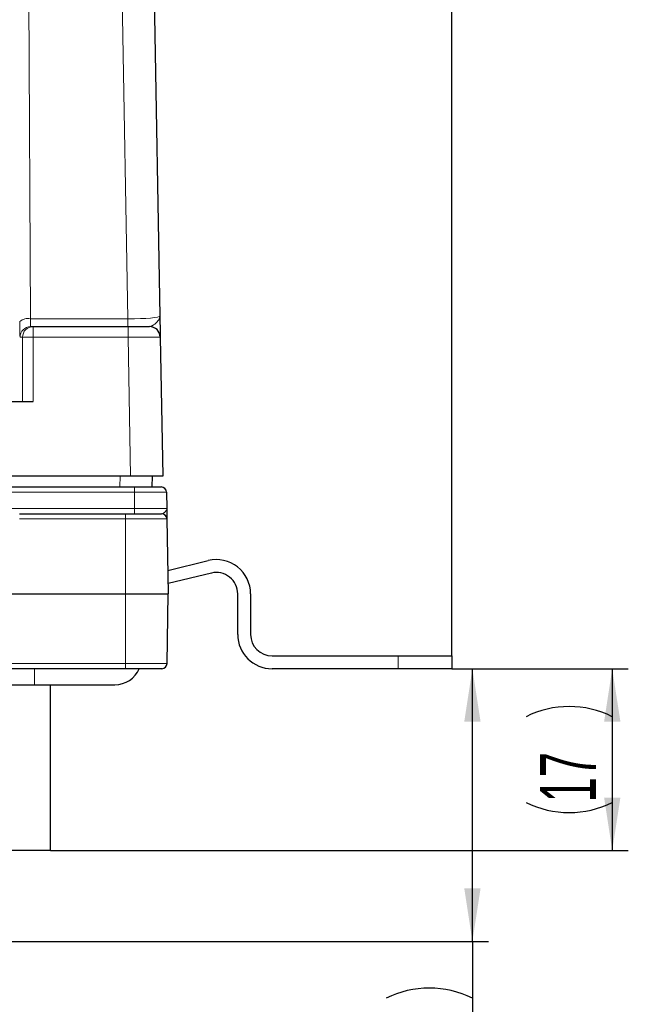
# Paper-space layout 'Blatt5' of a CAD drawing. Header units: millimetres. Extents: x 5 to 418, y 2 to 292.
# Tile 13 of 31: x 271 to 309, y 103 to 165. Entities that reach past the tile are written whole.
import ezdxf

# ---------------------------------------------------------------- set-up
doc = ezdxf.new("R2010")
doc.units = ezdxf.units.MM
doc.layers.add('SLD-0', color=7, linetype='Continuous')
doc.styles.add('SLDTEXTSTYLE0', font='TXT', dxfattribs={"width": 0.605})
doc.dimstyles.new('SLDDIMSTYLE6', dxfattribs={"dimtxt": 3.5, "dimasz": 3.302, "dimexe": 0, "dimexo": 0.0625, "dimgap": 0.875, "dimtad": 1, "dimlfac": 1.5, "dimrnd": 1e-09, "dimzin": 12, "dimdsep": 46, "dimtxsty": 'SLDTEXTSTYLE0', "dimsah": 1, "dimcen": 0.09, "dimadec": 0, "dimazin": 3, "dimtfac": 1, "dimtofl": 0, "dimtmove": 0, "dimatfit": 3, "dimfxl": 1, "dimfrac": 2, "dimtolj": 1, "dimtzin": 12, "dimarcsym": 0})
doc.dimstyles.new('SLDDIMSTYLE7', dxfattribs={"dimtxt": 3.5, "dimasz": 3.302, "dimexe": 0, "dimexo": 0.0625, "dimgap": 0.875, "dimtad": 1, "dimlfac": 1.5, "dimrnd": 1e-09, "dimzin": 12, "dimdsep": 46, "dimtxsty": 'SLDTEXTSTYLE0', "dimsah": 1, "dimcen": 0.09, "dimadec": 0, "dimazin": 3, "dimtfac": 1, "dimtmove": 0, "dimatfit": 0, "dimfxl": 1, "dimfrac": 2, "dimtolj": 1, "dimtzin": 12, "dimarcsym": 0})

# ---------------------------------------------------------------- blocks, each defined once
blk = doc.blocks.new('_D_29')
at = {"layer": 'SLD-0'}
for p, q in [((149.356, 124.887), (149.356, 255.974)), ((298.023, 124.887), (298.023, 255.974)), ((149.356, 254.974), (298.023, 254.974))]:
    blk.add_line(p, q, dxfattribs=at)
for points in [[(149.356, 254.974), (152.658, 254.466), (152.658, 255.482)], [(298.023, 254.974), (294.721, 255.482), (294.721, 254.466)]]:
    blk.add_solid(points, dxfattribs=at)
at = {"layer": 'SLD-0', "insert": (219.679, 259.485), "char_height": 3.5, "attachment_point": 1, "style": 'SLDTEXTSTYLE0'}
blk.add_mtext('223', dxfattribs=at)
blk = doc.blocks.new('_D_34')
at = {"layer": 'SLD-0'}
for p, q in [((298.023, 124.087), (300.31, 124.087)), ((299.31, 107.087), (299.31, 124.087)), ((248.689, 107.087), (300.31, 107.087)), ((299.31, 107.087), (299.31, 93.549))]:
    blk.add_line(p, q, dxfattribs=at)
for centre, start, end in [((296.625, 98.169), 63.43495, 116.56505), ((296.625, 99.555), 243.43495, 296.56505)]:
    blk.add_arc(centre, 6.006, start, end, dxfattribs=at)
for points in [[(299.31, 124.087), (298.802, 120.785), (299.818, 120.785)], [(299.31, 107.087), (299.818, 110.389), (298.802, 110.389)]]:
    blk.add_solid(points, dxfattribs=at)
at = {"layer": 'SLD-0', "insert": (294.799, 94.183), "char_height": 3.5, "attachment_point": 1, "rotation": 90, "style": 'SLDTEXTSTYLE0'}
blk.add_mtext('25,5', dxfattribs=at)
blk = doc.blocks.new('_D_35')
at = {"layer": 'SLD-0'}
for p, q in [((245.356, 110.421), (245.356, 96.04)), ((252.023, 110.421), (252.023, 96.04)), ((245.356, 97.04), (239.006, 97.04)), ((245.356, 97.04), (252.023, 97.04)), ((252.023, 97.04), (273.688, 97.04))]:
    blk.add_line(p, q, dxfattribs=at)
for points in [[(245.356, 97.04), (242.054, 97.548), (242.054, 96.532)], [(252.023, 97.04), (255.325, 96.532), (255.325, 97.548)]]:
    blk.add_solid(points, dxfattribs=at)
at = {"layer": 'SLD-0', "char_height": 3.5, "attachment_point": 1, "style": 'SLDTEXTSTYLE0'}
for s, insert in [('D=', (256.957, 101.562)), ('%%c', (263.237, 101.552)), ('10', (268.34, 101.562))]:
    blk.add_mtext(s, dxfattribs=dict(at, insert=insert))
blk = doc.blocks.new('_D_36')
at = {"layer": 'SLD-0', "color": 7}
for p, q in [((298.023, 124.087), (309.023, 124.087)), ((308.023, 124.087), (308.023, 112.754)), ((273.023, 112.754), (309.023, 112.754))]:
    blk.add_line(p, q, dxfattribs=at)
for centre, start, end in [((305.337, 115.723), 63.43495, 116.56505), ((305.337, 121.119), 243.43495, 296.56505)]:
    blk.add_arc(centre, 6.006, start, end, dxfattribs=at)
for points in [[(308.023, 124.087), (307.515, 120.785), (308.531, 120.785)], [(308.023, 112.754), (308.531, 116.056), (307.515, 116.056)]]:
    blk.add_solid(points, dxfattribs=at)
at = {"layer": 'SLD-0', "color": 7, "insert": (303.511, 115.747), "char_height": 3.5, "attachment_point": 1, "rotation": 90, "style": 'SLDTEXTSTYLE0'}
blk.add_mtext('17', dxfattribs=at)

psp = doc.layouts.new('Blatt5')

# ---------------------------------------------------------------- linework, layer by layer
at = {"color": 7, "linetype": 'Continuous', "lineweight": 18}
for p, q in [((271.509, 200.1343), (271.7681, 145.9114)), ((277.8449, 145.9114), (276.8783, 200.1344)), ((271.7681, 145.9114), (277.8449, 145.9114)), ((277.8449, 145.4207), (277.8449, 145.9114)), ((271.9417, 144.7657), (271.9417, 145.4207)), ((277.8565, 144.7657), (277.8565, 145.4207)), ((271.2752, 144.7541), (271.124, 144.7541)), ((271.2764, 140.7541), (271.2752, 144.7541)), ((271.9417, 144.7657), (271.9429, 140.7541)), ((277.8565, 144.7657), (271.9417, 144.7657)), ((278.0112, 136.0874), (277.8565, 144.7657)), ((277.3448, 135.4207), (277.3564, 136.0874)), ((278.2458, 135.0932), (250.6848, 135.0932)), ((278.2458, 135.4207), (278.2458, 135.0932)), ((278.2634, 134.0816), (278.2458, 135.0932)), ((269.9183, 134.0816), (278.2634, 134.0816)), ((278.2634, 134.0816), (278.2634, 133.7541)), ((277.6894, 133.4266), (271.0926, 133.4266)), ((277.6894, 133.4266), (277.6894, 133.7541)), ((277.6894, 133.4266), (277.6894, 128.7541)), ((280.2745, 133.4266), (277.6894, 133.4266)), ((277.6894, 124.4149), (277.6894, 128.7541)), ((294.6894, 124.0874), (294.6894, 124.8874)), ((268.2651, 124.4149), (277.6894, 124.4149)), ((272.0228, 124.0874), (272.0228, 123.0874)), ((277.6894, 124.4149), (280.2804, 124.4149)), ((277.6894, 124.4149), (277.6894, 124.0874))]:
    psp.add_line(p, q, dxfattribs=at)
at = {"color": 7, "linetype": 'Continuous', "lineweight": 25}
for p, q in [((278.8718, 199.9876), (279.8328, 146.0755)), ((271.7905, 145.4207), (271.9417, 145.4207)), ((271.9417, 145.4207), (277.8565, 145.4207)), ((277.8565, 145.4207), (279.1896, 145.4207)), ((279.8562, 144.766), (280.0109, 136.0874)), ((248.6894, 140.7541), (271.9429, 140.7541)), ((278.0112, 136.0874), (250.2413, 136.0874)), ((280.0109, 136.0874), (278.0112, 136.0874)), ((279.3561, 136.0874), (279.3445, 135.4207)), ((250.9561, 135.4207), (278.2458, 135.4207)), ((278.2458, 135.4207), (279.9122, 135.4207)), ((280.2455, 135.0932), (280.2631, 134.0816)), ((271.0926, 133.7541), (277.6894, 133.7541)), ((277.6894, 133.7541), (279.9413, 133.7541)), ((280.2745, 133.4266), (280.3561, 128.7541)), ((280.3306, 130.2159), (282.8536, 130.8274)), ((283.0421, 130.0499), (280.3449, 129.3962)), ((268.1893, 128.7541), (277.6894, 128.7541)), ((277.6894, 128.7541), (280.3561, 128.7541)), ((280.2804, 124.4149), (280.3561, 128.7541)), ((284.6894, 126.2207), (284.6894, 128.7541)), ((285.4894, 128.7541), (285.4894, 126.2207)), ((286.8228, 124.8874), (294.6894, 124.8874)), ((294.6894, 124.8874), (298.0228, 124.8874)), ((298.0228, 124.8874), (298.0228, 124.0874)), ((277.6894, 124.0874), (268.2651, 124.0874)), ((279.9471, 124.0874), (277.6894, 124.0874)), ((294.6894, 124.0874), (286.8228, 124.0874)), ((298.0228, 124.0874), (294.6894, 124.0874)), ((175.3561, 123.0874), (272.0228, 123.0874)), ((272.0228, 123.0874), (277.0228, 123.0874)), ((273.0228, 112.7541), (273.0228, 123.0874)), ((273.0228, 112.7541), (252.0228, 112.7541))]:
    psp.add_line(p, q, dxfattribs=at)
at = {"color": 7, "linetype": 'Continuous', "lineweight": 18}
for centre, radius, start, end in [((271.6202, 145.1213), 0.8038, 79.396757, 130.186071), ((271.7906, 144.7541), 0.6666, 90.004364, 180.004363), ((271.9418, 144.7541), 0.6666, 90.004364, 180.004363), ((271.782, 134.8145), 9.9525, 89.08066, 92.91934)]:
    psp.add_arc(centre, radius, start, end, dxfattribs=at)
at = {"color": 7, "linetype": 'Continuous', "lineweight": 25}
for centre, radius, start, end in [((279.1896, 144.7541), 0.6667, 1.021207, 90), ((279.9122, 135.0874), 0.3333, 1, 90), ((279.9413, 133.4207), 0.3333, 1, 90), ((283.3561, 128.7541), 2.1333, 0, 103.622878), ((283.3561, 128.7541), 1.3333, 0, 103.622878), ((286.8228, 126.2207), 2.1333, 180, 270), ((286.8228, 126.2207), 1.3333, 180, 270), ((277.0228, 124.7541), 1.6667, 270, 336.421822), ((279.9471, 124.4207), 0.3333, 270, 359)]:
    psp.add_arc(centre, radius, start, end, dxfattribs=at)
at = {"color": 7, "linetype": 'Continuous', "lineweight": 18}
for centre, major_axis, ratio, start_param, end_param in [((271.124, 146.0874), (0, 1.3333), 0.0174551, 1.8379746, 3.1415927), ((271.7905, 146.0874), (0, 0.6667), 0.0349101, 1.8379746, 3.1415927), ((277.8323, 146.0874), (2.0005, -0.0123), 0.0879406, 4.7192007, 6.2852917), ((277.8561, 144.7541), (2.0001, 0.0119), 0.0058157, 0.0000691, 1.5705544), ((278.2453, 135.0874), (2.0002, 0.0058), 0.0029077, 0.0000423, 1.570534), ((278.2627, 134.0874), (2.0004, -0.0058), 0.0029071, 4.7127528, 6.2832445)]:
    psp.add_ellipse(centre, major_axis=major_axis, ratio=ratio, start_param=start_param, end_param=end_param, dxfattribs=at)
for points, knots in [([(279.1896, 145.4207), (279.2475, 145.4355), (279.4089, 145.4765), (279.6841, 145.7132), (279.8183, 145.9196), (279.8334, 146.0419), (279.8329, 146.0747), (279.8328, 146.0755)], [0, 0, 0, 0, 0.1934494, 0.5390626, 0.8757544, 0.9969616, 1, 1, 1, 1]), ([(280.2631, 134.0816), (280.2631, 134.081), (280.2632, 134.0784), (280.2631, 134.0645), (280.2585, 134.0109), (280.2164, 133.9124), (280.0982, 133.7907), (279.9891, 133.7652), (279.9413, 133.7541)], [0, 0, 0, 0, 0.0043448, 0.0178645, 0.0962594, 0.3767166, 0.726479, 1, 1, 1, 1])]:
    psp.add_open_spline(points, degree=3, knots=knots, dxfattribs=at)
at = {"color": 7, "linetype": 'Continuous', "lineweight": 25}
for points, knots in [([(279.8328, 146.0755), (279.8329, 146.0741), (279.834, 146.0082), (279.8386, 145.7556), (279.8466, 145.3017), (279.8546, 144.8532), (279.8557, 144.7912), (279.8562, 144.766)], [0, 0, 0, 0, 0.0023066, 0.1045611, 0.4007176, 0.7559342, 1, 1, 1, 1]), ([(280.2631, 134.0816), (280.2631, 134.0804), (280.2636, 134.0527), (280.2655, 133.9427), (280.2692, 133.7336), (280.2734, 133.4904), (280.2742, 133.4469), (280.2745, 133.4266)], [0, 0, 0, 0, 0.0037692, 0.0880528, 0.3487777, 0.6954492, 1, 1, 1, 1])]:
    psp.add_open_spline(points, degree=3, knots=knots, dxfattribs=at)

# ---------------------------------------------------------------- dimensions: what is measured, and where the dimension line sits
at = {"layer": 'SLD-0'}
dim = psp.add_linear_dim(base=(298.0228, 254.9736), p1=(149.3561, 124.8874), p2=(298.0228, 124.8874), dimstyle='SLDDIMSTYLE6', dxfattribs=at)
dim.commit()
dim.dimension.update_dxf_attribs({"geometry": '_D_29', "text_midpoint": (223.6894, 254.9736), "dimtype": 160})
dim = psp.add_linear_dim(base=(299.3103, 124.0874), p1=(248.6894, 107.0874), p2=(298.0228, 124.0874), angle=90, text='(<>)', dimstyle='SLDDIMSTYLE6', dxfattribs=at)
dim.commit()
dim.dimension.update_dxf_attribs({"geometry": '_D_34', "text_midpoint": (299.3103, 98.8619), "dimtype": 160})
at = {"layer": 'SLD-0', "color": 7}
dim = psp.add_linear_dim(base=(308.0228, 112.7541), p1=(298.0228, 124.0874), p2=(273.0228, 112.7541), angle=90, text='(<>)', dimstyle='SLDDIMSTYLE6', dxfattribs=at)
dim.commit()
dim.dimension.update_dxf_attribs({"geometry": '_D_36', "text_midpoint": (308.0228, 118.4207), "dimtype": 160})
at = {"layer": 'SLD-0'}
dim = psp.add_linear_dim(base=(252.0228, 97.0401), p1=(245.3561, 110.4207), p2=(252.0228, 110.4207), text='D=%%c<>', dimstyle='SLDDIMSTYLE7', dxfattribs=at)
dim.commit()
dim.dimension.update_dxf_attribs({"geometry": '_D_35', "text_midpoint": (265.3223, 97.0401), "dimtype": 160})

doc.saveas('drawing.dxf')
